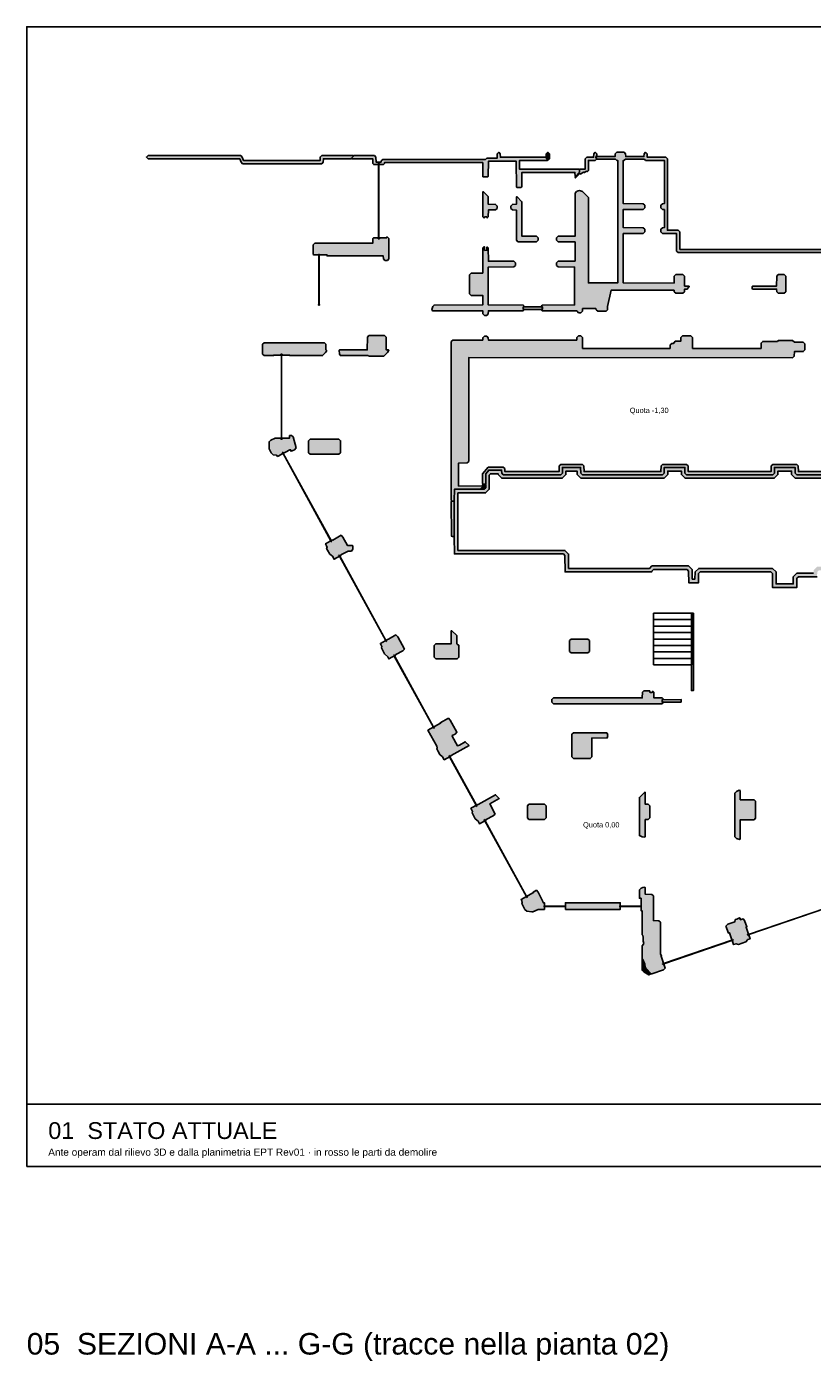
# Model space of a CAD drawing. Header units: millimetres. Extents: x -9985 to 240895, y -184894 to 39395.
# Tile 102 of 164: x -9985 to 22810, y -16316 to 39395. Entities that reach past the tile are written whole.
import ezdxf
from ezdxf.enums import TextEntityAlignment as Align

# ---------------------------------------------------------------- set-up
doc = ezdxf.new("R2010")
doc.units = ezdxf.units.MM
for name, color, linetype in [('A-CARTIGLIO', 7, 'Continuous'), ('A-DEMOLIZIONI', 1, 'Continuous'), ('A-MURI-ESISTENTI', 7, 'Continuous'), ('A-SCALE', 8, 'Continuous'), ('A-TESTI', 7, 'Continuous'), ('A-TITOLI', 7, 'Continuous'), ('A-VETRINE', 4, 'Continuous')]:
    doc.layers.add(name, color=color, linetype=linetype)
doc.styles.add('VISIO', font='arial.ttf')

msp = doc.modelspace()

# ---------------------------------------------------------------- hatches: boundary and pattern name
at = {"layer": 'A-DEMOLIZIONI'}
for points in [[(11540, 27595), (10750, 27595), (10745, 27700), (11540, 27705), (11540, 27595)], [(17340, 11195), (16550, 11195), (16545, 11300), (17340, 11305), (17340, 11195)]]:
    msp.add_hatch(color=1, dxfattribs=at).paths.add_polyline_path(points)
at = {"layer": 'A-MURI-ESISTENTI'}
for points in [[(3575, 33900), (3560, 33885), (2400, 33885), (2395, 33740), (2330, 33675), (-970, 33675), (-1035, 33740), (-1090, 33885), (-4920, 33885), (-4985, 33950), (-4920, 34015), (-1050, 34015), (-985, 33950), (-930, 33805), (2260, 33805), (2265, 33950), (2330, 34015), (3660, 34015), (3675, 34000), (3575, 33900)], [(10470, 32685), (10455, 32700), (10450, 33775), (9290, 33775), (9285, 33150), (9260, 33125), (9070, 33125), (9055, 33140), (9050, 33725), (4950, 33725), (4945, 33680), (4904, 33639), (4506, 33639), (4465, 33680), (4460, 33885), (3590, 33885), (3575, 33900), (3675, 34000), (3690, 34015), (4530, 34015), (4595, 33950), (4600, 33745), (4810, 33745), (4815, 33790), (4880, 33855), (9170, 33855), (9220, 33905), (9650, 33905), (9655, 34090), (9720, 34155), (9785, 34090), (9790, 33945), (11680, 33945), (11775, 33830), (11760, 33815), (10590, 33815), (10590, 33445), (13070, 33445), (13085, 33430), (13095, 33320), (12920, 33145), (12905, 33160), (12900, 33315), (10690, 33315), (10685, 32710), (10650, 32685), (10470, 32685)], [(13050, 27455), (12980, 27535), (11540, 27535), (11495, 27580), (11545, 27600), (11545, 27700), (11485, 27720), (11540, 27775), (12885, 27780), (12885, 29360), (12200, 29365), (12135, 29430), (12135, 29540), (12200, 29605), (12905, 29610), (12905, 30410), (12200, 30415), (12135, 30480), (12135, 30580), (12200, 30645), (12905, 30650), (12905, 32450), (12970, 32515), (13030, 32545), (13090, 32555), (13210, 32515), (13465, 32260), (13465, 28700), (14685, 28700), (14685, 33810), (14650, 33815), (14600, 33865), (13820, 33865), (13796.176, 33899.412), (13775, 33970), (13800, 33995), (13820, 33975), (14580, 33975), (14585, 34090), (14650, 34155), (14950, 34155), (15015, 34090), (15020, 33975), (15780, 33975), (15785, 34090), (15850, 34155), (15915, 34090), (15920, 33945), (16700, 33945), (16765, 33880), (16765, 30900), (17210, 30895), (17275, 30830), (17280, 30095), (29210, 30095), (29275, 30030), (29280, 29795), (29840, 29795), (29845, 30030), (29910, 30095), (32060, 30095), (32125, 30030), (32130, 29875), (32490, 29875), (32495, 30110), (32560, 30175), (35730, 30175), (35795, 30110), (35800, 29875), (36115, 29880), (36110, 30185), (32330, 30185), (32265, 30250), (32265, 30690), (32340, 30765), (32430, 30765), (32495, 30700), (32500, 30315), (35850, 30315), (35920, 30245), (35990, 30315), (36180, 30315), (36245, 30250), (36245, 29810), (36180, 29745), (35730, 29745), (35665, 29810), (35660, 30045), (33680, 30045), (33675, 29700), (33610, 29635), (33510, 29635), (33445, 29700), (33440, 30045), (32630, 30045), (32625, 29810), (32560, 29745), (32060, 29745), (31995, 29810), (31990, 29965), (29980, 29965), (29975, 29730), (29910, 29665), (29210, 29665), (29145, 29730), (29140, 29965), (17210, 29965), (17145, 30030), (17145, 30760), (16550, 30765), (16485, 30830), (16485, 30940), (16550, 31005), (16635, 31010), (16635, 31760), (16550, 31765), (16485, 31830), (16485, 31940), (16550, 32005), (16635, 32010), (16635, 33810), (15850, 33815), (15800, 33865), (15000, 33865), (14950, 33815), (14915, 33810), (14915, 32010), (15750, 32005), (15815, 31940), (15815, 31830), (15750, 31765), (14920, 31765), (14915, 31010), (15750, 31005), (15815, 30940), (15815, 30830), (15750, 30765), (14915, 30760), (14915, 28700), (17040, 28695), (17045, 28980), (17110, 29045), (17410, 29045), (17475, 28980), (17475, 28570), (17660, 28565), (17675, 28550), (17590, 28445), (17475, 28440), (17475, 28330), (17410, 28265), (17110, 28265), (17045, 28330), (17040, 28395), (14410, 28395), (14265, 27710), (14265, 27580), (14200, 27515), (13850, 27515), (13785, 27580), (13780, 27625), (13220, 27625), (13215, 27520), (13150, 27455), (13050, 27455)], [(11695, 33930), (11705, 34090), (11770, 34155), (11835, 34090), (11835, 33880), (11780, 33825), (11695, 33930)], [(13085, 33430), (13100, 33445), (13335, 33450), (13335, 33880), (13400, 33945), (13680, 33945), (13685, 34090), (13750, 34155), (13815, 34090), (13815, 34010), (13800, 33995), (13775, 33970), (13775, 33930), (13796.176, 33899.412), (13805, 33870), (13750, 33815), (13465, 33810), (13465, 33390), (13420, 33345), (13400, 33365), (13380, 33345), (13360, 33355), (13300, 33305), (13270, 33325), (13250, 33305), (13230, 33315), (13140, 33245), (13100, 33265), (12920, 33085), (12905, 33130), (12920, 33145), (13095, 33320), (13085, 33430)], [(9055, 31460), (9055, 32500), (9070, 32515), (9285, 32300), (9285, 31980), (9590, 31975), (9655, 31910), (9655, 31810), (9590, 31745), (9290, 31745), (9285, 31460), (9240, 31415), (9220, 31455), (9130, 31455), (9110, 31405), (9055, 31460)], [(10520, 30415), (10455, 30480), (10455, 31740), (10290, 31745), (10225, 31810), (10225, 31910), (10290, 31975), (10455, 31980), (10455, 32290), (10470, 32305), (10685, 32090), (10685, 30650), (11300, 30645), (11365, 30580), (11365, 30480), (11300, 30415), (10520, 30415)], [(1975, 29890), (1975, 30290), (2040, 30355), (4465, 30360), (4465, 30550), (4497, 30582), (5036.5, 30582), (5046.5, 30582), (5046.5, 30615.671), (5070, 30615), (5135, 30550), (5135, 29700), (5070, 29635), (4970, 29635), (4905, 29700), (4900, 29825), (2555, 29825), (2555, 29867.4), (2545, 29867.4), (1997.6, 29867.4), (1975, 29890)], [(9120, 27345), (9055, 27410), (9050, 27535), (6950, 27535), (6925, 27590), (6965, 27710), (7020, 27775), (9055, 27780), (9050, 28175), (8570, 28175), (8505, 28240), (8505, 29040), (8570, 29105), (9055, 29110), (9055, 30160), (9110, 30215), (9125, 30200), (9130, 30055), (9225, 30060), (9225, 30190), (9240, 30205), (9285, 30160), (9290, 29605), (10350, 29605), (10415, 29540), (10415, 29430), (10350, 29365), (9285, 29360), (9285, 27780), (10740, 27775), (10795, 27720), (10745, 27700), (10745, 27600), (10785, 27580), (10740, 27535), (9290, 27535), (9285, 27410), (9220, 27345), (9120, 27345)], [(21390, 28265), (21325, 28330), (21320, 28445), (20320, 28445), (20305, 28460), (20305, 28550), (20320, 28565), (21320, 28565), (21325, 28980), (21390, 29045), (21640, 29045), (21705, 28980), (21705, 28330), (21640, 28265), (21390, 28265)], [(-70, 25665), (-135, 25730), (-135, 26140), (-70, 26205), (2440, 26205), (2505, 26140), (2505, 25910), (2525, 25890), (2525, 25850), (2495, 25790), (2370, 25665), (988.5, 25665), (988.5, 25689), (978.5, 25689), (328.5, 25689), (318.5, 25689), (318.5, 25665), (-70, 25665)], [(4300, 25635), (4270, 25665), (3110, 25665), (3075, 25730), (3065, 25890), (3080, 25905), (4230, 25905), (4235, 26440), (4300, 26505), (4950, 26505), (5015, 26440), (5015, 25910), (5120, 25905), (5135, 25890), (5075, 25790), (4920, 25635), (4300, 25635)], [(7735, 19610), (7735, 26250), (7800, 26315), (9050, 26315), (9055, 26410), (9120, 26475), (9220, 26475), (9285, 26410), (9290, 26315), (12980, 26315), (12985, 26420), (13050, 26485), (13150, 26485), (13215, 26420), (13220, 25965), (16870, 25965), (16875, 26110), (16940, 26175), (17020, 26175), (17090, 26265), (17320, 26265), (17325, 26420), (17390, 26485), (17740, 26485), (17805, 26420), (17810, 25965), (20670, 25965), (20675, 26190), (20740, 26255), (21350, 26255), (21390, 26295), (21990, 26295), (22060, 26225), (22430, 26225), (22495, 26160), (22495, 25900), (22430, 25835), (22060, 25835), (22055, 25640), (21990, 25575), (8470, 25585), (8465, 21250), (8400, 21185), (8045, 21180), (8045, 20220), (9060, 20225), (9075, 20210), (8965, 20100), (8950, 20085), (7870, 20085), (7865, 19610), (7832, 19595), (7780, 19595), (7735, 19610)], [(485, 21460), (450, 21505), (300, 21525), (225, 21600), (135, 21780), (135, 22070), (200, 22135), (387.636, 22221), (978.5, 22221), (988.5, 22221), (988.5, 22323.814), (1070, 22335), (1135, 22270), (1265, 21810), (1200, 21735), (1160, 21715), (1052.147, 21675.109), (1014.981, 21742.915), (1006.191, 21738.097), (1006.177, 21738.121), (488.193, 21454.19), (485, 21460)], [(1850, 21545), (1785, 21610), (1785, 22110), (1850, 22175), (3050, 22175), (3115, 22110), (3115, 21610), (3050, 21545), (1850, 21545)], [(9130, 20305), (9060, 20315), (9045, 20330), (9045, 20730), (9280, 21015), (9910, 21015), (9975, 20950), (9980, 20825), (12240, 20825), (12245, 21060), (12310, 21125), (13210, 21125), (13275, 21060), (13280, 20825), (16490, 20825), (16495, 21060), (16560, 21125), (17560, 21125), (17625, 21060), (17630, 20825), (21090, 20825), (21095, 21060), (21160, 21125), (22160, 21125), (22225, 21060), (22230, 20825), (24560, 20825), (24565, 21060), (24630, 21125), (25310, 21125), (25375, 21060), (25380, 20825), (26990, 20825), (26995, 20990), (27010, 21005), (27110, 20905), (27125, 20890), (27125, 20760), (27060, 20695), (25310, 20695), (25245, 20760), (25240, 20995), (24700, 20995), (24695, 20760), (24630, 20695), (22160, 20695), (22095, 20760), (22090, 20995), (21230, 20995), (21225, 20760), (21160, 20695), (17560, 20695), (17495, 20760), (17490, 20995), (16630, 20995), (16625, 20760), (16560, 20695), (13210, 20695), (13145, 20760), (13140, 20995), (12380, 20995), (12375, 20760), (12310, 20695), (9910, 20695), (9845, 20760), (9840, 20885), (9300, 20885), (9175, 20730), (9175, 20290), (9160, 20275), (9130, 20305)], [(9060, 20225), (9045, 20240), (9060, 20315), (9070, 20305), (9130, 20305), (9160, 20275), (9175, 20260), (9175, 20150), (9110, 20085), (8980, 20085), (8965, 20100), (9075, 20210), (9060, 20225)], [(7810, 19585), (7832, 19595), (7850, 19595), (7865, 19580), (7865, 18120), (7850, 18105), (7841, 18107.143), (7830, 18115), (7783.684, 18120.789), (7745, 18130), (7735, 19580), (7750, 19595), (7780, 19595), (7810, 19585)], [(2775, 17290), (2665, 17380), (2575, 17540), (2535, 17620), (2555, 17660), (2535, 17730), (2489.155, 17813.416), (2782.298, 17974.102), (2790, 17965), (3140, 18165), (3215, 18090), (3410, 17735), (3620, 17735), (3635, 17720), (3625, 17590), (3570, 17505), (3430, 17505), (3130, 17345), (3125, 17320), (3125.784, 17318.575), (2845.536, 17164.604), (2775, 17290)], [(17765, 12740), (17765, 14910), (17845, 14910), (17845, 11680), (17765, 11680), (17765, 12740)], [(5085, 13090), (4955, 13210), (4825, 13460), (4845, 13520), (4805, 13600), (4777.722, 13649.635), (5080.184, 13815.812), (5120, 13825), (5430, 14005), (5505, 13930), (5785, 13410), (5710, 13335), (5420, 13185), (5415, 13160), (5416.966, 13156.404), (5133.91, 13001.007), (5085, 13090)], [(7090, 13005), (7025, 13070), (7025, 13570), (7090, 13635), (7735, 13640), (7735, 14170), (7750, 14185), (7965, 13980), (7965, 13640), (8055, 13570), (8055, 13070), (7990, 13005), (7090, 13005)], [(12740, 13255), (12675, 13320), (12675, 13770), (12740, 13835), (13440, 13835), (13505, 13770), (13505, 13320), (13440, 13255), (12740, 13255)], [(12000, 11135), (11935, 11200), (11935, 11310), (12000, 11375), (15710, 11375), (15715, 11610), (15780, 11675), (16020, 11675), (16040, 11605), (16130, 11605), (16150, 11655), (16195, 11610), (16200, 11375), (16540, 11375), (16595, 11320), (16545, 11300), (16545, 11200), (16585, 11180), (16540, 11135), (12000, 11135)], [(7375, 8920), (7265, 9010), (7175, 9170), (7135, 9250), (7155, 9290), (7135, 9360), (6767.298, 10029.038), (7289.474, 10315.71), (7278.126, 10336.38), (7620, 10525), (7695, 10450), (7975, 9940), (7900, 9865), (7780, 9805), (7775, 9780), (7995, 9380), (8080, 9405), (8320, 9545), (8485, 9390), (7730, 8975), (7725, 8950), (7725.793, 8948.553), (7444.089, 8794.384), (7375, 8920)], [(12840, 8845), (12775, 8910), (12775, 9860), (12840, 9925), (14230, 9925), (14245, 9910), (14275, 9810), (14250, 9705), (13605, 9700), (13605, 8910), (13540, 8845), (12840, 8845)], [(8855, 6230), (8735, 6330), (8605, 6580), (8625, 6640), (8585, 6720), (8556.842, 6771.196), (8843.8, 6928.24), (8860, 6925), (9590, 7335), (9745, 7180), (9345, 6950), (9565, 6530), (9490, 6455), (9200, 6305), (9195, 6280), (9196.326, 6277.591), (8914.022, 6122.6), (8855, 6230)], [(15710, 5575), (15595, 5630), (15595, 7220), (15820, 7445), (15835, 7430), (15835, 6940), (15960, 6935), (16025, 6870), (16025, 6370), (15960, 6305), (15835, 6300), (15835, 5580), (15820, 5565), (15710, 5575)], [(19650, 5505), (19575, 5580), (19575, 7400), (19640, 7465), (19760, 7525), (19795, 7510), (19800, 7125), (20380, 7125), (20445, 7060), (20445, 6350), (20380, 6285), (19795, 6280), (19795, 5480), (19780, 5465), (19650, 5505)], [(10980, 6305), (10915, 6370), (10915, 6870), (10980, 6935), (11630, 6935), (11695, 6870), (11695, 6370), (11630, 6305), (10980, 6305)], [(11360, 2545), (11150, 2445), (11100, 2445), (10890, 2475), (10815, 2550), (10685, 2800), (10705, 2840), (10685, 2900), (10650.706, 2962.405), (11171.471, 3248.316), (11157.663, 3273.466), (11290, 3345), (11365, 3270), (11565, 2880), (11570, 2825), (11630.3, 2825), (11630.3, 2545), (11360, 2545)], [(16080, -145), (15865, 90), (15835, 150), (15825, 260), (15735, 460), (15720, 475), (15705, 490), (15705, 1030), (15765, 1090), (15775, 1130), (15745, 1220), (15755, 1390), (15735, 1460), (15705, 1490), (15705, 2490), (15660.9, 2494.9), (15660.9, 3003), (15660.9, 3013), (15591.757, 3013), (15595, 3360), (15670, 3435), (15730, 3465), (15820, 3475), (15835, 3460), (15835, 3180), (16110, 3175), (16175, 3110), (16175, 2080), (16410, 2075), (16475, 2010), (16475, 700), (16509.92, 600.229), (16497.246, 595.887), (16670.952, 88.857), (16600, 25), (16110, -145), (16080, -145)], [(12501.6, 2545), (12501.6, 2825), (14789.7, 2825), (14789.7, 2545), (12501.6, 2545)], [(19195, 1850), (19280, 1925), (19570, 2025), (19590, 2125), (19660, 2135), (19770, 2195), (19795, 2180), (19800, 2115), (19920, 2155), (19985, 2090), (20077.851, 1825.733), (20046.771, 1815.132), (20049.976, 1805.734), (20049.971, 1805.732), (20215.71, 1319.803), (20120, 1285), (20040, 1195), (19880, 1135), (19730, 1085), (19630, 1115), (19517.126, 1076.558), (19350.546, 1562.787), (19350.505, 1562.773), (19347.246, 1572.287), (19304.619, 1557.683), (19195, 1850)], [(15865, 90), (16075, -140), (15990, -185), (15780, -65), (15705, 10), (15705, 460), (15720, 475), (15825, 260), (15835, 150), (15865, 90)]]:
    msp.add_hatch(color=7, dxfattribs=at).paths.add_polyline_path(points)
h = msp.add_hatch(color=7, dxfattribs=at)
h.paths.add_polyline_path([(36115, 25930), (36115, 11920), (36137.925, 11902.17), (36130, 11905), (36115, 11890), (36110, 11575), (32130, 11575), (32065, 11510), (32060, 11075), (31550, 11075), (31545, 11510), (31480, 11575), (27830, 11575), (27765, 11510), (27760, 11415), (27480, 11415), (27430, 11465), (25050, 11465), (25045, 12320), (25095, 12370), (25095, 16370), (25045, 16420), (25045, 16640), (24980, 16705), (23080, 16705), (23015, 16640), (23010, 16435), (22230, 16435), (22165, 16370), (22160, 15985), (21150, 15985), (21145, 16570), (21080, 16635), (18130, 16635), (18065, 16570), (18060, 16185), (17650, 16185), (17645, 16670), (17580, 16735), (16180, 16735), (16115, 16670), (16110, 16635), (12490, 16635), (12485, 17320), (12420, 17385), (7870, 17385), (7865, 18090), (7841, 18107.143), (7850, 18105), (7865, 18120), (7865, 19580), (7850, 19595), (7832, 19595), (7865, 19610), (7870, 20085), (8950, 20085), (8965, 20100), (8980, 20085), (9110, 20085), (9175, 20150), (9175, 20260), (9160, 20275), (9175, 20290), (9175, 20730), (9300, 20885), (9840, 20885), (9845, 20760), (9910, 20695), (12310, 20695), (12375, 20760), (12380, 20995), (13140, 20995), (13145, 20760), (13210, 20695), (16560, 20695), (16625, 20760), (16630, 20995), (17490, 20995), (17495, 20760), (17560, 20695), (21160, 20695), (21225, 20760), (21230, 20995), (22090, 20995), (22095, 20760), (22160, 20695), (24630, 20695), (24695, 20760), (24700, 20995), (25240, 20995), (25245, 20760), (25310, 20695), (27060, 20695), (27125, 20760), (27125, 20890), (27110, 20905), (27125, 20920), (27125, 22450), (27060, 22515), (26580, 22515), (26565, 22500), (26550, 22515), (25640, 22515), (25635, 22830), (25620, 22845), (25635, 22860), (25635, 25390), (25620, 25405), (25635, 25420), (25640, 26025), (25670, 25995), (29720, 25995), (29785, 26060), (29790, 26135), (30350, 26135), (30355, 26000), (30420, 25935), (36080, 25935), (36095, 25950), (36115, 25930)])
h.paths.add_polyline_path([(12482.132, 17535), (12634.547, 17382.585), (12638.909, 16785), (16017.868, 16785), (16117.868, 16885), (17642.132, 16885), (17794.361, 16732.771), (17798.462, 16335), (17911.935, 16335), (17915.805, 16632.937), (18067.868, 16785), (21142.132, 16785), (21294.47, 16632.662), (21298.723, 16135), (22011.935, 16135), (22015.805, 16432.937), (22167.868, 16585), (22863.614, 16585), (22866.508, 16703.64), (23017.868, 16855), (25042.132, 16855), (25195, 16702.132), (25195, 16482.132), (25245, 16432.132), (25245, 12307.868), (25195.364, 12258.232), (25199.125, 11615), (27492.132, 11615), (27542.132, 11565), (27617.687, 11565), (27618.233, 11575.365), (27767.868, 11725), (31542.132, 11725), (31694.288, 11572.844), (31698.286, 11225), (31911.714, 11225), (31915.712, 11572.844), (32067.868, 11725), (35962.362, 11725), (35965, 11891.19), (35965, 25785), (30357.868, 25785), (30207.283, 25935.585), (30205.453, 25985), (29922.132, 25985), (29782.132, 25845), (25788.518, 25845), (25785, 25419.38), (25785, 22831.19), (25787.638, 22665), (26517.868, 22665), (26612.132, 22665), (27122.132, 22665), (27275, 22512.132), (27275, 20952.132), (27275, 20857.868), (27275, 20697.868), (27122.132, 20545), (25247.868, 20545), (25096.316, 20696.552), (25093.158, 20845), (24846.842, 20845), (24843.684, 20696.552), (24692.132, 20545), (22097.868, 20545), (21946.316, 20696.552), (21943.158, 20845), (21376.842, 20845), (21373.684, 20696.552), (21222.132, 20545), (17497.868, 20545), (17346.316, 20696.552), (17343.158, 20845), (16776.842, 20845), (16773.684, 20696.552), (16622.132, 20545), (13147.868, 20545), (12996.316, 20696.552), (12993.158, 20845), (12526.842, 20845), (12523.684, 20696.552), (12372.132, 20545), (9847.868, 20545), (9697.464, 20695.404), (9695.88, 20735), (9371.732, 20735), (9325, 20677.052), (9325, 20322.132), (9325, 20227.868), (9325, 20087.868), (9172.132, 19935), (9012.132, 19935), (8917.868, 19935), (8018.429, 19935), (8015, 19609.211), (8015, 18090.532), (8018.94, 17535), (12482.132, 17535)], flags=16)

# ---------------------------------------------------------------- linework, layer by layer
at = {"layer": 'A-CARTIGLIO'}
msp.add_line((-9985, -5585), (48235, -5585), dxfattribs=at)
msp.add_lwpolyline([(-9985, -8185), (48235, -8185), (48235, 39395), (-9985, 39395)], close=True, dxfattribs=at)
at = {"layer": 'A-DEMOLIZIONI'}
for points in [[(11540, 27595), (10750, 27595), (10745, 27700), (11540, 27705), (11540, 27595)], [(17340, 11195), (16550, 11195), (16545, 11300), (17340, 11305), (17340, 11195)]]:
    msp.add_lwpolyline(points, close=True, dxfattribs=at)
at = {"layer": 'A-MURI-ESISTENTI'}
for points in [[(3575, 33900), (3560, 33885), (2400, 33885), (2395, 33740), (2330, 33675), (-970, 33675), (-1035, 33740), (-1090, 33885), (-4920, 33885), (-4985, 33950), (-4920, 34015), (-1050, 34015), (-985, 33950), (-930, 33805), (2260, 33805), (2265, 33950), (2330, 34015), (3660, 34015), (3675, 34000), (3575, 33900)], [(10470, 32685), (10455, 32700), (10450, 33775), (9290, 33775), (9285, 33150), (9260, 33125), (9070, 33125), (9055, 33140), (9050, 33725), (4950, 33725), (4945, 33680), (4904, 33639), (4506, 33639), (4465, 33680), (4460, 33885), (3590, 33885), (3575, 33900), (3675, 34000), (3690, 34015), (4530, 34015), (4595, 33950), (4600, 33745), (4810, 33745), (4815, 33790), (4880, 33855), (9170, 33855), (9220, 33905), (9650, 33905), (9655, 34090), (9720, 34155), (9785, 34090), (9790, 33945), (11680, 33945), (11775, 33830), (11760, 33815), (10590, 33815), (10590, 33445), (13070, 33445), (13085, 33430), (13095, 33320), (12920, 33145), (12905, 33160), (12900, 33315), (10690, 33315), (10685, 32710), (10650, 32685), (10470, 32685)], [(11695, 33930), (11705, 34090), (11770, 34155), (11835, 34090), (11835, 33880), (11780, 33825), (11695, 33930)], [(13085, 33430), (13100, 33445), (13335, 33450), (13335, 33880), (13400, 33945), (13680, 33945), (13685, 34090), (13750, 34155), (13815, 34090), (13815, 34010), (13800, 33995), (13775, 33970), (13775, 33930), (13796.176, 33899.412), (13805, 33870), (13750, 33815), (13465, 33810), (13465, 33390), (13420, 33345), (13400, 33365), (13380, 33345), (13360, 33355), (13300, 33305), (13270, 33325), (13250, 33305), (13230, 33315), (13140, 33245), (13100, 33265), (12920, 33085), (12905, 33130), (12920, 33145), (13095, 33320), (13085, 33430)], [(9055, 31460), (9055, 32500), (9070, 32515), (9285, 32300), (9285, 31980), (9590, 31975), (9655, 31910), (9655, 31810), (9590, 31745), (9290, 31745), (9285, 31460), (9240, 31415), (9220, 31455), (9130, 31455), (9110, 31405), (9055, 31460)], [(10520, 30415), (10455, 30480), (10455, 31740), (10290, 31745), (10225, 31810), (10225, 31910), (10290, 31975), (10455, 31980), (10455, 32290), (10470, 32305), (10685, 32090), (10685, 30650), (11300, 30645), (11365, 30580), (11365, 30480), (11300, 30415), (10520, 30415)], [(1975, 29890), (1975, 30290), (2040, 30355), (4465, 30360), (4465, 30550), (4497, 30582), (5036.5, 30582), (5046.5, 30582), (5046.5, 30615.671), (5070, 30615), (5135, 30550), (5135, 29700), (5070, 29635), (4970, 29635), (4905, 29700), (4900, 29825), (2555, 29825), (2555, 29867.4), (2545, 29867.4), (1997.6, 29867.4), (1975, 29890)], [(9120, 27345), (9055, 27410), (9050, 27535), (6950, 27535), (6925, 27590), (6965, 27710), (7020, 27775), (9055, 27780), (9050, 28175), (8570, 28175), (8505, 28240), (8505, 29040), (8570, 29105), (9055, 29110), (9055, 30160), (9110, 30215), (9125, 30200), (9130, 30055), (9225, 30060), (9225, 30190), (9240, 30205), (9285, 30160), (9290, 29605), (10350, 29605), (10415, 29540), (10415, 29430), (10350, 29365), (9285, 29360), (9285, 27780), (10740, 27775), (10795, 27720), (10745, 27700), (10745, 27600), (10785, 27580), (10740, 27535), (9290, 27535), (9285, 27410), (9220, 27345), (9120, 27345)], [(21390, 28265), (21325, 28330), (21320, 28445), (20320, 28445), (20305, 28460), (20305, 28550), (20320, 28565), (21320, 28565), (21325, 28980), (21390, 29045), (21640, 29045), (21705, 28980), (21705, 28330), (21640, 28265), (21390, 28265)], [(-70, 25665), (-135, 25730), (-135, 26140), (-70, 26205), (2440, 26205), (2505, 26140), (2505, 25910), (2525, 25890), (2525, 25850), (2495, 25790), (2370, 25665), (988.5, 25665), (988.5, 25689), (978.5, 25689), (328.5, 25689), (318.5, 25689), (318.5, 25665), (-70, 25665)], [(4300, 25635), (4270, 25665), (3110, 25665), (3075, 25730), (3065, 25890), (3080, 25905), (4230, 25905), (4235, 26440), (4300, 26505), (4950, 26505), (5015, 26440), (5015, 25910), (5120, 25905), (5135, 25890), (5075, 25790), (4920, 25635), (4300, 25635)], [(7735, 19610), (7735, 26250), (7800, 26315), (9050, 26315), (9055, 26410), (9120, 26475), (9220, 26475), (9285, 26410), (9290, 26315), (12980, 26315), (12985, 26420), (13050, 26485), (13150, 26485), (13215, 26420), (13220, 25965), (16870, 25965), (16875, 26110), (16940, 26175), (17020, 26175), (17090, 26265), (17320, 26265), (17325, 26420), (17390, 26485), (17740, 26485), (17805, 26420), (17810, 25965), (20670, 25965), (20675, 26190), (20740, 26255), (21350, 26255), (21390, 26295), (21990, 26295), (22060, 26225), (22430, 26225), (22495, 26160), (22495, 25900), (22430, 25835), (22060, 25835), (22055, 25640), (21990, 25575), (8470, 25585), (8465, 21250), (8400, 21185), (8045, 21180), (8045, 20220), (9060, 20225), (9075, 20210), (8965, 20100), (8950, 20085), (7870, 20085), (7865, 19610), (7832, 19595), (7780, 19595), (7735, 19610)], [(485, 21460), (450, 21505), (300, 21525), (225, 21600), (135, 21780), (135, 22070), (200, 22135), (387.636, 22221), (978.5, 22221), (988.5, 22221), (988.5, 22323.814), (1070, 22335), (1135, 22270), (1265, 21810), (1200, 21735), (1160, 21715), (1052.147, 21675.109), (1014.981, 21742.915), (1006.191, 21738.097), (1006.177, 21738.121), (488.193, 21454.19), (485, 21460)], [(1850, 21545), (1785, 21610), (1785, 22110), (1850, 22175), (3050, 22175), (3115, 22110), (3115, 21610), (3050, 21545), (1850, 21545)], [(9060, 20225), (9045, 20240), (9060, 20315), (9070, 20305), (9130, 20305), (9160, 20275), (9175, 20260), (9175, 20150), (9110, 20085), (8980, 20085), (8965, 20100), (9075, 20210), (9060, 20225)], [(7810, 19585), (7832, 19595), (7850, 19595), (7865, 19580), (7865, 18120), (7850, 18105), (7841, 18107.143), (7830, 18115), (7783.684, 18120.789), (7745, 18130), (7735, 19580), (7750, 19595), (7780, 19595), (7810, 19585)], [(2775, 17290), (2665, 17380), (2575, 17540), (2535, 17620), (2555, 17660), (2535, 17730), (2489.155, 17813.416), (2782.298, 17974.102), (2790, 17965), (3140, 18165), (3215, 18090), (3410, 17735), (3620, 17735), (3635, 17720), (3625, 17590), (3570, 17505), (3430, 17505), (3130, 17345), (3125, 17320), (3125.784, 17318.575), (2845.536, 17164.604), (2775, 17290)], [(17765, 12740), (17765, 14910), (17845, 14910), (17845, 11680), (17765, 11680), (17765, 12740)], [(5085, 13090), (4955, 13210), (4825, 13460), (4845, 13520), (4805, 13600), (4777.722, 13649.635), (5080.184, 13815.812), (5120, 13825), (5430, 14005), (5505, 13930), (5785, 13410), (5710, 13335), (5420, 13185), (5415, 13160), (5416.966, 13156.404), (5133.91, 13001.007), (5085, 13090)], [(7090, 13005), (7025, 13070), (7025, 13570), (7090, 13635), (7735, 13640), (7735, 14170), (7750, 14185), (7965, 13980), (7965, 13640), (8055, 13570), (8055, 13070), (7990, 13005), (7090, 13005)], [(12740, 13255), (12675, 13320), (12675, 13770), (12740, 13835), (13440, 13835), (13505, 13770), (13505, 13320), (13440, 13255), (12740, 13255)], [(12000, 11135), (11935, 11200), (11935, 11310), (12000, 11375), (15710, 11375), (15715, 11610), (15780, 11675), (16020, 11675), (16040, 11605), (16130, 11605), (16150, 11655), (16195, 11610), (16200, 11375), (16540, 11375), (16595, 11320), (16545, 11300), (16545, 11200), (16585, 11180), (16540, 11135), (12000, 11135)], [(7375, 8920), (7265, 9010), (7175, 9170), (7135, 9250), (7155, 9290), (7135, 9360), (6767.298, 10029.038), (7289.474, 10315.71), (7278.126, 10336.38), (7620, 10525), (7695, 10450), (7975, 9940), (7900, 9865), (7780, 9805), (7775, 9780), (7995, 9380), (8080, 9405), (8320, 9545), (8485, 9390), (7730, 8975), (7725, 8950), (7725.793, 8948.553), (7444.089, 8794.384), (7375, 8920)], [(12840, 8845), (12775, 8910), (12775, 9860), (12840, 9925), (14230, 9925), (14245, 9910), (14275, 9810), (14250, 9705), (13605, 9700), (13605, 8910), (13540, 8845), (12840, 8845)], [(8855, 6230), (8735, 6330), (8605, 6580), (8625, 6640), (8585, 6720), (8556.842, 6771.196), (8843.8, 6928.24), (8860, 6925), (9590, 7335), (9745, 7180), (9345, 6950), (9565, 6530), (9490, 6455), (9200, 6305), (9195, 6280), (9196.326, 6277.591), (8914.022, 6122.6), (8855, 6230)], [(15710, 5575), (15595, 5630), (15595, 7220), (15820, 7445), (15835, 7430), (15835, 6940), (15960, 6935), (16025, 6870), (16025, 6370), (15960, 6305), (15835, 6300), (15835, 5580), (15820, 5565), (15710, 5575)], [(19650, 5505), (19575, 5580), (19575, 7400), (19640, 7465), (19760, 7525), (19795, 7510), (19800, 7125), (20380, 7125), (20445, 7060), (20445, 6350), (20380, 6285), (19795, 6280), (19795, 5480), (19780, 5465), (19650, 5505)], [(10980, 6305), (10915, 6370), (10915, 6870), (10980, 6935), (11630, 6935), (11695, 6870), (11695, 6370), (11630, 6305), (10980, 6305)], [(11360, 2545), (11150, 2445), (11100, 2445), (10890, 2475), (10815, 2550), (10685, 2800), (10705, 2840), (10685, 2900), (10650.706, 2962.405), (11171.471, 3248.316), (11157.663, 3273.466), (11290, 3345), (11365, 3270), (11565, 2880), (11570, 2825), (11630.3, 2825), (11630.3, 2545), (11360, 2545)], [(16080, -145), (15865, 90), (15835, 150), (15825, 260), (15735, 460), (15720, 475), (15705, 490), (15705, 1030), (15765, 1090), (15775, 1130), (15745, 1220), (15755, 1390), (15735, 1460), (15705, 1490), (15705, 2490), (15660.9, 2494.9), (15660.9, 3003), (15660.9, 3013), (15591.757, 3013), (15595, 3360), (15670, 3435), (15730, 3465), (15820, 3475), (15835, 3460), (15835, 3180), (16110, 3175), (16175, 3110), (16175, 2080), (16410, 2075), (16475, 2010), (16475, 700), (16509.92, 600.229), (16497.246, 595.887), (16670.952, 88.857), (16600, 25), (16110, -145), (16080, -145)], [(12501.6, 2545), (12501.6, 2825), (14789.7, 2825), (14789.7, 2545), (12501.6, 2545)], [(19195, 1850), (19280, 1925), (19570, 2025), (19590, 2125), (19660, 2135), (19770, 2195), (19795, 2180), (19800, 2115), (19920, 2155), (19985, 2090), (20077.851, 1825.733), (20046.771, 1815.132), (20049.976, 1805.734), (20049.971, 1805.732), (20215.71, 1319.803), (20120, 1285), (20040, 1195), (19880, 1135), (19730, 1085), (19630, 1115), (19517.126, 1076.558), (19350.546, 1562.787), (19350.505, 1562.773), (19347.246, 1572.287), (19304.619, 1557.683), (19195, 1850)], [(15865, 90), (16075, -140), (15990, -185), (15780, -65), (15705, 10), (15705, 460), (15720, 475), (15825, 260), (15835, 150), (15865, 90)]]:
    msp.add_lwpolyline(points, close=True, dxfattribs=at)
for points in [[(29140, 29965), (17210, 29965), (17145, 30030), (17145, 30760), (16550, 30765), (16485, 30830), (16485, 30940), (16550, 31005), (16635, 31010), (16635, 31760), (16550, 31765), (16485, 31830), (16485, 31940), (16550, 32005), (16635, 32010), (16635, 33810), (15850, 33815), (15800, 33865), (15000, 33865), (14950, 33815), (14915, 33810), (14915, 32010), (15750, 32005), (15815, 31940), (15815, 31830), (15750, 31765), (14920, 31765), (14915, 31010), (15750, 31005), (15815, 30940), (15815, 30830), (15750, 30765), (14915, 30760), (14915, 28700), (17040, 28695), (17045, 28980), (17110, 29045), (17410, 29045), (17475, 28980), (17475, 28570), (17660, 28565), (17675, 28550), (17590, 28445), (17475, 28440), (17475, 28330), (17410, 28265), (17110, 28265), (17045, 28330), (17040, 28395), (14410, 28395), (14265, 27710), (14265, 27580), (14200, 27515), (13850, 27515), (13785, 27580), (13780, 27625), (13220, 27625), (13215, 27520), (13150, 27455), (13050, 27455), (13050, 27455), (12980, 27535), (11540, 27535), (11495, 27580), (11545, 27600), (11545, 27700), (11485, 27720), (11540, 27775), (12885, 27780), (12885, 29360), (12200, 29365), (12135, 29430), (12135, 29540), (12200, 29605), (12905, 29610), (12905, 30410), (12200, 30415), (12135, 30480), (12135, 30580), (12200, 30645), (12905, 30650), (12905, 32450), (12970, 32515), (13030, 32545), (13090, 32555), (13210, 32515), (13465, 32260), (13465, 28700), (14685, 28700), (14685, 33810), (14650, 33815), (14600, 33865), (13820, 33865), (13796.176, 33899.412), (13775, 33970), (13800, 33995), (13820, 33975), (14580, 33975), (14585, 34090), (14650, 34155), (14950, 34155), (15015, 34090), (15020, 33975), (15780, 33975), (15785, 34090), (15850, 34155), (15915, 34090), (15920, 33945), (16700, 33945), (16765, 33880), (16765, 30900), (17210, 30895), (17275, 30830), (17280, 30095), (29210, 30095)], [(23010, 16435), (22230, 16435), (22165, 16370), (22160, 15985), (21150, 15985), (21145, 16570), (21080, 16635), (18130, 16635), (18065, 16570), (18060, 16185), (17650, 16185), (17645, 16670), (17580, 16735), (16180, 16735), (16115, 16670), (16110, 16635), (12490, 16635), (12485, 17320), (12420, 17385), (7870, 17385), (7865, 18090), (7841, 18107.143), (7850, 18105), (7865, 18120), (7865, 19580), (7850, 19595), (7832, 19595), (7865, 19610), (7870, 20085), (8950, 20085), (8965, 20100), (8980, 20085), (9110, 20085), (9175, 20150), (9175, 20260), (9160, 20275), (9175, 20290), (9175, 20730), (9300, 20885), (9840, 20885), (9845, 20760), (9910, 20695), (12310, 20695), (12375, 20760), (12380, 20995), (13140, 20995), (13145, 20760), (13210, 20695), (16560, 20695), (16625, 20760), (16630, 20995), (17490, 20995), (17495, 20760), (17560, 20695), (21160, 20695), (21225, 20760), (21230, 20995), (22090, 20995), (22095, 20760), (22160, 20695), (24630, 20695)], [(24692.132, 20545), (22097.868, 20545), (21946.316, 20696.552), (21943.158, 20845), (21376.842, 20845), (21373.684, 20696.552), (21222.132, 20545), (17497.868, 20545), (17346.316, 20696.552), (17343.158, 20845), (16776.842, 20845), (16773.684, 20696.552), (16622.132, 20545), (13147.868, 20545), (12996.316, 20696.552), (12993.158, 20845), (12526.842, 20845), (12523.684, 20696.552), (12372.132, 20545), (9847.868, 20545), (9697.464, 20695.404), (9695.88, 20735), (9371.732, 20735), (9325, 20677.052), (9325, 20322.132), (9325, 20227.868), (9325, 20087.868), (9172.132, 19935), (9012.132, 19935), (8917.868, 19935), (8018.429, 19935), (8015, 19609.211), (8015, 18090.532), (8018.94, 17535), (12482.132, 17535), (12482.132, 17535), (12634.547, 17382.585), (12638.909, 16785), (16017.868, 16785), (16117.868, 16885), (17642.132, 16885), (17794.361, 16732.771), (17798.462, 16335), (17911.935, 16335), (17915.805, 16632.937), (18067.868, 16785), (21142.132, 16785), (21294.47, 16632.662), (21298.723, 16135), (22011.935, 16135), (22015.805, 16432.937), (22167.868, 16585), (22863.614, 16585)], [(24630, 20695), (22160, 20695), (22095, 20760), (22090, 20995), (21230, 20995), (21225, 20760), (21160, 20695), (17560, 20695), (17495, 20760), (17490, 20995), (16630, 20995), (16625, 20760), (16560, 20695), (13210, 20695), (13145, 20760), (13140, 20995), (12380, 20995), (12375, 20760), (12310, 20695), (9910, 20695), (9845, 20760), (9840, 20885), (9300, 20885), (9175, 20730), (9175, 20290), (9160, 20275), (9130, 20305), (9130, 20305), (9060, 20315), (9045, 20330), (9045, 20730), (9280, 21015), (9910, 21015), (9975, 20950), (9980, 20825), (12240, 20825), (12245, 21060), (12310, 21125), (13210, 21125), (13275, 21060), (13280, 20825), (16490, 20825), (16495, 21060), (16560, 21125), (17560, 21125), (17625, 21060), (17630, 20825), (21090, 20825), (21095, 21060), (21160, 21125), (22160, 21125), (22225, 21060), (22230, 20825), (24560, 20825)]]:
    msp.add_lwpolyline(points, dxfattribs=at)
at = {"layer": 'A-SCALE'}
for p, q in [((17786, 14911.7), (16185.8, 14911.7)), ((16185.8, 14911.7), (16185.8, 14647.1)), ((17786, 14911.7), (16185.8, 14911.7)), ((16185.8, 14911.7), (16185.8, 14647.1)), ((16185.8, 14647.1), (17786, 14647.1)), ((16185.8, 14647.1), (17786, 14647.1)), ((17786, 14647.1), (16185.8, 14647.1)), ((16185.8, 14647.1), (16185.8, 14375.5)), ((17786, 14647.1), (16185.8, 14647.1)), ((16185.8, 14647.1), (16185.8, 14375.5)), ((17786, 14647.1), (17786, 14911.7)), ((17786, 14647.1), (17786, 14911.7)), ((17786, 14375.5), (17786, 14647.1)), ((17786, 14375.5), (17786, 14647.1)), ((16185.8, 14375.5), (17786, 14375.5)), ((16185.8, 14375.5), (17786, 14375.5)), ((17786, 14375.5), (16185.8, 14375.5)), ((16185.8, 14375.5), (16185.8, 14103.8)), ((17786, 14375.5), (16185.8, 14375.5)), ((16185.8, 14375.5), (16185.8, 14103.8)), ((16185.8, 14103.8), (17786, 14103.8)), ((16185.8, 14103.8), (17786, 14103.8)), ((17786, 14103.8), (16185.8, 14103.8)), ((16185.8, 14103.8), (16185.8, 13832.2)), ((17786, 14103.8), (16185.8, 14103.8)), ((16185.8, 14103.8), (16185.8, 13832.2)), ((17786, 14103.8), (17786, 14375.5)), ((17786, 14103.8), (17786, 14375.5)), ((17786, 13832.2), (17786, 14103.8)), ((17786, 13832.2), (17786, 14103.8)), ((16185.8, 13832.2), (17786, 13832.2)), ((16185.8, 13832.2), (17786, 13832.2)), ((17786, 13832.2), (16185.8, 13832.2)), ((16185.8, 13832.2), (16185.8, 13560.6)), ((17786, 13832.2), (16185.8, 13832.2)), ((16185.8, 13832.2), (16185.8, 13560.6)), ((16185.8, 13560.6), (17786, 13560.6)), ((16185.8, 13560.6), (17786, 13560.6)), ((17786, 13560.6), (16185.8, 13560.6)), ((16185.8, 13560.6), (16185.8, 13296)), ((17786, 13560.6), (16185.8, 13560.6)), ((16185.8, 13560.6), (16185.8, 13296)), ((17786, 13560.6), (17786, 13832.2)), ((17786, 13560.6), (17786, 13832.2)), ((17786, 13296), (17786, 13560.6)), ((17786, 13296), (17786, 13560.6)), ((16185.8, 13296), (17786, 13296)), ((16185.8, 13296), (17786, 13296)), ((17786, 13296), (16185.8, 13296)), ((16185.8, 13296), (16185.8, 13024.3)), ((17786, 13296), (16185.8, 13296)), ((16185.8, 13296), (16185.8, 13024.3)), ((16185.8, 13024.3), (17786, 13024.3)), ((16185.8, 13024.3), (17786, 13024.3)), ((17786, 13024.3), (16185.8, 13024.3)), ((16185.8, 13024.3), (16185.8, 12752.7)), ((17786, 13024.3), (16185.8, 13024.3)), ((16185.8, 13024.3), (16185.8, 12752.7)), ((17786, 13024.3), (17786, 13296)), ((17786, 13024.3), (17786, 13296)), ((17786, 12752.7), (17786, 13024.3)), ((17786, 12752.7), (17786, 13024.3)), ((16185.8, 12752.7), (17786, 12752.7)), ((16185.8, 12752.7), (17786, 12752.7))]:
    msp.add_line(p, q, dxfattribs=at)
at = {"layer": 'A-VETRINE'}
for p, q in [((4686.5, 33679), (4736.5, 33679)), ((4686.5, 33639), (4686.5, 33679)), ((4686.5, 33639), (4736.5, 33639)), ((4706.5, 33639), (4716.5, 33639)), ((4706.5, 30582), (4706.5, 33639)), ((4716.5, 30582), (4716.5, 33639)), ((4736.5, 33639), (4736.5, 33679)), ((4686.5, 30582), (4736.5, 30582)), ((4686.5, 30542), (4686.5, 30582)), ((4686.5, 30542), (4736.5, 30542)), ((4706.5, 30582), (4716.5, 30582)), ((4736.5, 30542), (4736.5, 30582)), ((2195, 29890), (2245, 29890)), ((2195, 29867.4), (2195, 29890)), ((2195, 29867.4), (2245, 29867.4)), ((2215, 29867.4), (2225, 29867.4)), ((2215, 27792.6), (2215, 29867.4)), ((2225, 27792.6), (2225, 29867.4)), ((2245, 29867.4), (2245, 29890)), ((2195, 27792.6), (2245, 27792.6)), ((2195, 27770), (2195, 27792.6)), ((2195, 27770), (2245, 27770)), ((2215, 27792.6), (2225, 27792.6)), ((2245, 27770), (2245, 27792.6)), ((628.5, 25729), (678.5, 25729)), ((628.5, 25689), (628.5, 25729)), ((628.5, 25689), (678.5, 25689)), ((648.5, 25689), (658.5, 25689)), ((648.5, 22221), (648.5, 25689)), ((658.5, 22221), (658.5, 25689)), ((678.5, 25689), (678.5, 25729)), ((628.5, 22221), (678.5, 22221)), ((628.5, 22181), (628.5, 22221)), ((628.5, 22181), (678.5, 22181)), ((648.5, 22221), (658.5, 22221)), ((678.5, 22181), (678.5, 22221)), ((680.1, 21605), (723.9, 21629)), ((699.3, 21569.9), (680.1, 21605)), ((699.3, 21569.9), (743.2, 21593.9)), ((716.8, 21579.5), (725.6, 21584.3)), ((2713.7, 17936.5), (716.8, 21579.5)), ((743.2, 21593.9), (723.9, 21629)), ((2722.4, 17941.3), (725.6, 21584.3)), ((2696.1, 17926.9), (2740, 17950.9)), ((2715.4, 17891.8), (2696.1, 17926.9)), ((2713.7, 17936.5), (2722.4, 17941.3)), ((2715.4, 17891.8), (2759.2, 17915.8)), ((2759.2, 17915.8), (2740, 17950.9)), ((3036, 17314.9), (3079.9, 17338.9)), ((3055.3, 17279.8), (3036, 17314.9)), ((3055.3, 17279.8), (3099.1, 17303.9)), ((3072.8, 17289.4), (3081.6, 17294.3)), ((5004.2, 13774.1), (3072.8, 17289.4)), ((3099.1, 17303.9), (3079.9, 17338.9)), ((5013, 13778.9), (3081.6, 17294.3)), ((4986.7, 13764.5), (5030.5, 13788.5)), ((5005.9, 13729.4), (4986.7, 13764.5)), ((5004.2, 13774.1), (5013, 13778.9)), ((5005.9, 13729.4), (5049.8, 13753.5)), ((5049.8, 13753.5), (5030.5, 13788.5)), ((5322.6, 13150.2), (5366.4, 13174.3)), ((5341.9, 13115.2), (5322.6, 13150.2)), ((5341.9, 13115.2), (5385.7, 13139.2)), ((5359.4, 13124.8), (5368.2, 13129.6)), ((6991.4, 10152.1), (5359.4, 13124.8)), ((5385.7, 13139.2), (5366.4, 13174.3)), ((7000.2, 10156.9), (5368.2, 13129.6)), ((6973.9, 10142.5), (7017.7, 10166.5)), ((6993.1, 10107.4), (6973.9, 10142.5)), ((6991.4, 10152.1), (7000.2, 10156.9)), ((6993.1, 10107.4), (7036.9, 10131.5)), ((7036.9, 10131.5), (7017.7, 10166.5)), ((7632.9, 8943.3), (7676.8, 8967.3)), ((7652.1, 8908.2), (7632.9, 8943.3)), ((7652.1, 8908.2), (7696, 8932.2)), ((7669.6, 8917.8), (7678.4, 8922.6)), ((8778.1, 6892.3), (7669.6, 8917.8)), ((7696, 8932.2), (7676.8, 8967.3)), ((8786.9, 6897.1), (7678.4, 8922.6)), ((8760.6, 6882.7), (8804.4, 6906.7)), ((8779.8, 6847.6), (8760.6, 6882.7)), ((8778.1, 6892.3), (8786.9, 6897.1)), ((8779.8, 6847.6), (8823.6, 6871.6)), ((8823.6, 6871.6), (8804.4, 6906.7)), ((9101.3, 6271), (9145.1, 6295.1)), ((9120.5, 6236), (9101.3, 6271)), ((9120.5, 6236), (9164.4, 6260)), ((9138.1, 6245.6), (9146.8, 6250.4)), ((10873.4, 3084.7), (9138.1, 6245.6)), ((9164.4, 6260), (9145.1, 6295.1)), ((10882.2, 3089.5), (9146.8, 6250.4)), ((10855.9, 3075), (10899.7, 3099.1)), ((10875.1, 3040), (10855.9, 3075)), ((10873.4, 3084.7), (10882.2, 3089.5)), ((10875.1, 3040), (10919, 3064)), ((10919, 3064), (10899.7, 3099.1)), ((11622.2, 2703), (11630.3, 2703)), ((11622.2, 2653), (11622.2, 2703)), ((11622.2, 2653), (11630.3, 2653)), ((11630.3, 2653), (11630.3, 2703)), ((11630.3, 2683), (12501.6, 2683)), ((11630.3, 2673), (11630.3, 2683)), ((11630.3, 2673), (12501.6, 2673)), ((12501.6, 2703), (12509.6, 2703)), ((12501.6, 2653), (12501.6, 2703)), ((12501.6, 2673), (12501.6, 2683)), ((12501.6, 2653), (12509.6, 2653)), ((12509.6, 2653), (12509.6, 2703)), ((14781.6, 2703), (14789.7, 2703)), ((14781.6, 2653), (14781.6, 2703)), ((14781.6, 2653), (14789.7, 2653)), ((14789.7, 2653), (14789.7, 2703)), ((14789.7, 2683), (15660.9, 2683)), ((14789.7, 2673), (14789.7, 2683)), ((14789.7, 2673), (15660.9, 2673)), ((15660.9, 2703), (15669, 2703)), ((15660.9, 2653), (15660.9, 2703)), ((15660.9, 2673), (15660.9, 2683)), ((15660.9, 2653), (15669, 2653)), ((15669, 2653), (15669, 2703)), ((20153.3, 1502.8), (23377.8, 2602.6)), ((20156.5, 1493.4), (23381, 2593.2)), ((16604.2, 283.7), (19454.2, 1260.1)), ((16607.5, 274.2), (19457.5, 1250.6)), ((19447.7, 1279), (19485.6, 1292)), ((19463.9, 1231.7), (19447.7, 1279)), ((19457.5, 1250.6), (19454.2, 1260.1)), ((19463.9, 1231.7), (19501.8, 1244.7)), ((19501.8, 1244.7), (19485.6, 1292)), ((20109, 1508.8), (20146.8, 1521.8)), ((20125.1, 1461.5), (20109, 1508.8)), ((20125.1, 1461.5), (20163, 1474.4)), ((20163, 1474.4), (20146.8, 1521.8)), ((20156.5, 1493.4), (20153.3, 1502.8)), ((16559.9, 289.6), (16597.7, 302.6)), ((16576.1, 242.3), (16559.9, 289.6)), ((16576.1, 242.3), (16613.9, 255.3)), ((16613.9, 255.3), (16597.7, 302.6)), ((16607.5, 274.2), (16604.2, 283.7))]:
    msp.add_line(p, q, dxfattribs=at)

# ---------------------------------------------------------------- texts
at = {"layer": 'A-TESTI', "style": 'VISIO'}
for s, p in [('Quota -1,30', (16000, 23380)), ('Quota 0,00', (14000, 6080))]:
    msp.add_text(s, height=220, dxfattribs=at).set_placement(p, align=Align.MIDDLE_CENTER)
at = {"layer": 'A-TITOLI', "style": 'VISIO'}
for s, height, p in [('01  STATO ATTUALE', 700, (-9085, -6685)), ('Ante operam dal rilievo 3D e dalla planimetria EPT Rev01 · in rosso le parti da demolire', 300, (-9085, -7585)), ('05  SEZIONI A-A ... G-G (tracce nella pianta 02)', 900, (-9985, -15585))]:
    msp.add_text(s, height=height, dxfattribs=at).set_placement(p, align=Align.MIDDLE_LEFT)

doc.saveas('drawing.dxf')
